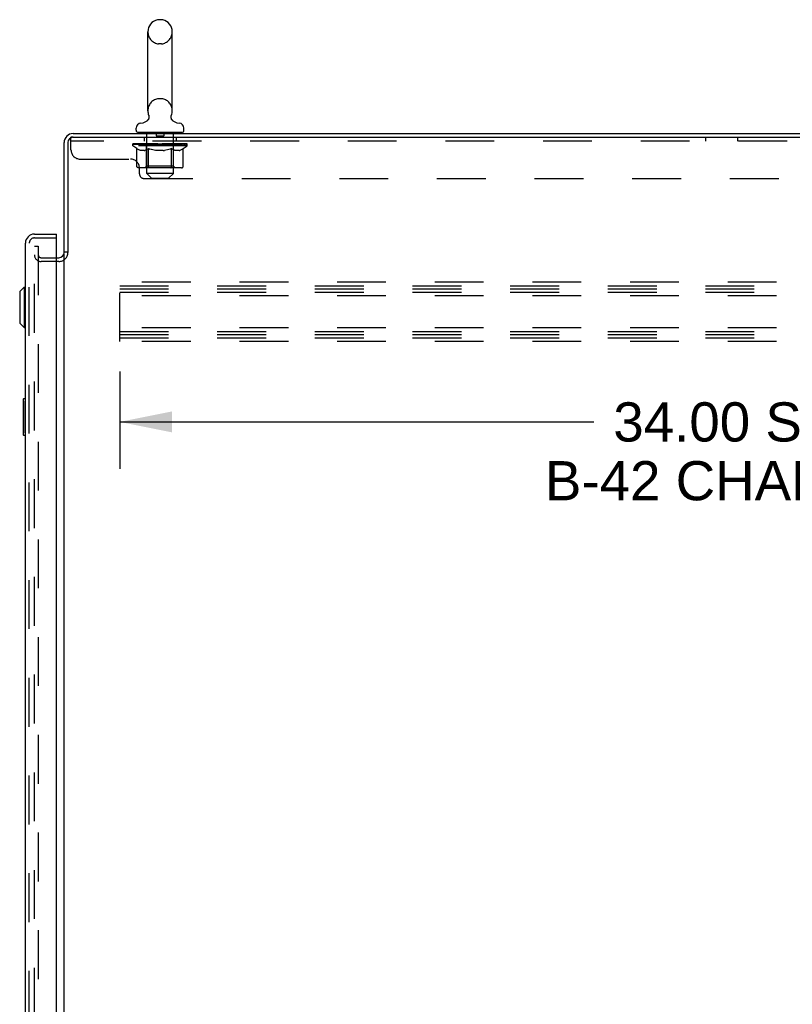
# Model space of a CAD drawing. Header units: inches. Extents: x 0 to 243, y 0 to 157.
# Tile 12 of 16: x 131 to 152, y 77 to 104. Entities that reach past the tile are written whole.
import ezdxf

# ---------------------------------------------------------------- set-up
doc = ezdxf.new("R2010")
doc.units = ezdxf.units.IN
doc.header["$LTSCALE"] = 13.357143
doc.header["$MEASUREMENT"] = 0
doc.linetypes.add('HIDDEN', pattern=[0.2, 0.1, -0.1])
doc.layers.get('0').update_dxf_attribs({"linetype": 'CONTINUOUS'})
for name, color, linetype in [('DEFAULT_2', 8, 'HIDDEN'), ('DIMENSIONS', 7, 'CONTINUOUS'), ('DOOR_ASSEMBLY', 7, 'CONTINUOUS')]:
    doc.layers.add(name, color=color, linetype=linetype)
doc.styles.get("Standard").update_dxf_attribs({"font": 'arial.ttf'})
doc.dimstyles.new('DIMSTYLE_1', dxfattribs={"dimtxt": 1.071429, "dimasz": 1.428571, "dimexe": 0.09, "dimexo": 0.07, "dimgap": 0.0375, "dimtad": 0, "dimtih": 1, "dimtoh": 1, "dimzin": 4, "dimdsep": 46, "dimtxsty": 'Standard', "dimblk": '_FILLED', "dimblk1": '_FILLED', "dimblk2": '_FILLED', "dimcen": 0.09, "dimazin": 1, "dimtfac": 1, "dimtdec": 3, "dimtofl": 0, "dimtmove": 0, "dimatfit": 3, "dimldrblk": '_FILLED', "dimfxl": 0, "dimtolj": 1, "dimtzin": 4, "dimarcsym": 0})

# ---------------------------------------------------------------- blocks, each defined once
blk = doc.blocks.new('_FILLED')
at = {"color": 0, "linetype": 'ByBlock'}
blk.add_solid([(0, 0), (-1, 0.2), (-1, -0.2)], dxfattribs=at)
blk = doc.blocks.new('*D4')
at = {"layer": 'DIMENSIONS', "color": 2, "linetype": 'Continuous'}
for p, q in [((133.288, 93.923), (133.288, 91.26)), ((167.288, 93.923), (167.288, 91.26)), ((133.288, 92.546), (146.263, 92.546)), ((167.288, 92.546), (154.313, 92.546))]:
    blk.add_line(p, q, dxfattribs=at)
at = {"layer": 'DIMENSIONS', "color": 2, "linetype": 'Continuous', "xscale": 1.4285714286, "yscale": 1.4285714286, "zscale": 1.4285714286, "rotation": 180}
blk.add_blockref('_FILLED', (133.288, 92.546), dxfattribs=at)
at = {"layer": 'DIMENSIONS', "color": 2, "linetype": 'Continuous', "xscale": 1.4285714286, "yscale": 1.4285714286, "zscale": 1.4285714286}
blk.add_blockref('_FILLED', (167.288, 92.546), dxfattribs=at)
at = {"layer": 'DIMENSIONS', "color": 2, "linetype": 'Continuous', "insert": (150.288, 93.081), "char_height": 1.07143, "width": 10.71429, "attachment_point": 2, "line_spacing_factor": 0.9}
blk.add_mtext('34.00 S.S.\\PB-42 CHANNEL', dxfattribs=at)

msp = doc.modelspace()

# ---------------------------------------------------------------- linework, layer by layer
at = {"color": 7, "linetype": 'Continuous'}
for p, q in [((134.43, 103.543), (134.354, 103.543)), ((134.058, 101.053), (134.058, 103.213)), ((134.726, 101.053), (134.726, 103.213)), ((134.035, 100.775), (134.031, 100.772)), ((133.737, 100.521), (133.737, 100.576)), ((133.797, 100.461), (133.797, 100.431)), ((134.987, 100.461), (133.797, 100.461)), ((134.987, 100.461), (134.987, 100.431)), ((135.047, 100.521), (135.047, 100.576)), ((131.871, 97.19), (131.767, 97.19))]:
    msp.add_line(p, q, dxfattribs=at)
at = {"color": 3, "linetype": 'Continuous'}
for p, q in [((132.014, 100.431), (167.715, 100.431)), ((131.767, 97.177), (131.767, 100.184)), ((131.871, 100.184), (131.871, 97.179)), ((132.014, 100.327), (167.653, 100.327)), ((131.563, 97.035), (131.625, 97.035)), ((131.767, 17.723), (131.767, 97.138))]:
    msp.add_line(p, q, dxfattribs=at)
at = {"color": 7, "linetype": 'Continuous'}
for points in [[(134.079, 100.935), (134.081, 100.931), (134.082, 100.926), (134.084, 100.921), (134.085, 100.916), (134.086, 100.911), (134.087, 100.906), (134.087, 100.901), (134.088, 100.896), (134.088, 100.891), (134.088, 100.886), (134.088, 100.881), (134.088, 100.876), (134.087, 100.871), (134.087, 100.866), (134.086, 100.861), (134.085, 100.856), (134.084, 100.851), (134.082, 100.846), (134.081, 100.841), (134.079, 100.836), (134.077, 100.831), (134.075, 100.827), (134.073, 100.822), (134.071, 100.818), (134.068, 100.813), (134.065, 100.809), (134.062, 100.805), (134.059, 100.801), (134.056, 100.797), (134.053, 100.793), (134.05, 100.789), (134.046, 100.785), (134.042, 100.782), (134.038, 100.779), (134.035, 100.775)], [(134.753, 100.772), (134.75, 100.775), (134.746, 100.779), (134.742, 100.782), (134.738, 100.785), (134.734, 100.789), (134.731, 100.793), (134.728, 100.797), (134.725, 100.801), (134.722, 100.805), (134.719, 100.809), (134.716, 100.813), (134.713, 100.818), (134.711, 100.822), (134.709, 100.827), (134.707, 100.831), (134.705, 100.836), (134.703, 100.841), (134.702, 100.846), (134.7, 100.851), (134.699, 100.856), (134.698, 100.861), (134.697, 100.866), (134.697, 100.871), (134.696, 100.876), (134.696, 100.881), (134.696, 100.886), (134.696, 100.891), (134.696, 100.896), (134.697, 100.901), (134.697, 100.906), (134.698, 100.911), (134.699, 100.916), (134.7, 100.921), (134.702, 100.926), (134.703, 100.931), (134.705, 100.935)]]:
    msp.add_lwpolyline(points, dxfattribs=at)
for centre, radius, start, end in [((134.392, 103.213), 0.334, 102.4284, 180), ((134.354, 103.386), 0.157, 90, 102.4284), ((134.43, 103.386), 0.157, 77.5716, 90), ((134.392, 103.213), 0.334, 0, 77.5716), ((134.392, 101.053), 0.334, 180, 200.613), ((134.392, 101.053), 0.334, 339.387, 360), ((133.877, 100.576), 0.14, 92.9727, 180), ((133.854, 101.015), 0.3, 272.9727, 320.1819), ((134.93, 101.015), 0.3, 219.818, 267.0273), ((134.907, 100.576), 0.14, 0, 87.0273), ((133.797, 100.521), 0.06, 180, 270), ((134.987, 100.521), 0.06, 270, 360)]:
    msp.add_arc(centre, radius, start, end, dxfattribs=at)
at = {"color": 3, "linetype": 'Continuous'}
for centre, radius, start, end in [((132.014, 100.184), 0.246, 90, 180), ((132.014, 100.184), 0.143, 90, 180), ((131.625, 97.177), 0.142, 270, 360)]:
    msp.add_arc(centre, radius, start, end, dxfattribs=at)
at = {"layer": 'DEFAULT_2', "color": 8, "linetype": 'HIDDEN'}
for p, q in [((134.43, 102.883), (134.354, 102.883)), ((134.43, 101.383), (134.354, 101.383)), ((134.017, 100.461), (134.017, 100.431)), ((134.027, 99.341), (134.027, 100.431)), ((134.287, 100.451), (134.287, 100.371)), ((134.497, 100.451), (134.497, 100.371)), ((134.757, 99.341), (134.757, 100.431)), ((134.767, 100.461), (134.767, 100.431)), ((131.955, 99.982), (131.955, 100.327)), ((132.014, 100.327), (131.955, 100.327)), ((167.58, 100.223), (131.955, 100.223)), ((133.65, 100.139), (133.65, 100.144)), ((133.79, 100.143), (133.65, 100.144)), ((133.66, 100.139), (133.66, 100.147)), ((133.693, 100.139), (133.693, 100.147)), ((133.748, 100.139), (133.748, 100.147)), ((133.79, 100.139), (133.79, 100.143)), ((133.822, 100.139), (133.822, 100.147)), ((133.914, 100.139), (133.914, 100.147)), ((133.954, 100.135), (133.954, 100.144)), ((133.955, 100.327), (133.955, 100.223)), ((134.02, 100.139), (134.02, 100.147)), ((134.041, 100.135), (134.041, 100.145)), ((134.138, 100.139), (134.138, 100.147)), ((134.145, 100.135), (134.145, 100.146)), ((134.257, 100.139), (134.392, 100.147)), ((134.263, 100.139), (134.263, 100.147)), ((134.264, 100.147), (134.263, 100.147)), ((134.264, 100.139), (134.264, 100.147)), ((134.487, 100.361), (134.297, 100.361)), ((134.392, 100.139), (134.392, 100.147)), ((134.392, 100.147), (134.527, 100.139)), ((134.52, 100.139), (134.52, 100.147)), ((134.52, 100.147), (134.521, 100.147)), ((134.521, 100.139), (134.521, 100.147)), ((134.639, 100.135), (134.639, 100.146)), ((134.646, 100.139), (134.646, 100.147)), ((134.743, 100.135), (134.743, 100.145)), ((134.764, 100.139), (134.764, 100.147)), ((134.83, 100.327), (134.83, 100.223)), ((134.83, 100.135), (134.83, 100.144)), ((134.87, 100.139), (134.87, 100.147)), ((134.962, 100.139), (134.962, 100.147)), ((135.036, 100.139), (135.036, 100.147)), ((135.091, 100.139), (135.091, 100.147)), ((135.124, 100.139), (135.124, 100.147)), ((135.136, 100.092), (135.136, 100.147)), ((149.33, 100.223), (149.33, 100.327)), ((150.205, 100.223), (150.205, 100.327)), ((133.649, 100.092), (133.649, 100.139)), ((133.649, 100.139), (134.005, 100.139)), ((133.756, 100.017), (133.649, 100.092)), ((135.136, 100.092), (133.649, 100.092)), ((133.67, 100.135), (133.67, 100.139)), ((133.67, 100.135), (135.114, 100.135)), ((133.681, 100.135), (133.681, 100.139)), ((133.682, 100.135), (133.682, 100.139)), ((133.713, 100.135), (133.713, 100.139)), ((133.715, 100.135), (133.715, 100.139)), ((133.756, 99.537), (133.756, 100.017)), ((133.756, 100.017), (133.776, 100.003)), ((133.765, 100.135), (133.765, 100.139)), ((133.769, 100.135), (133.769, 100.139)), ((133.796, 99.992), (133.776, 100.003)), ((133.815, 99.982), (133.796, 99.992)), ((133.835, 99.973), (133.815, 99.982)), ((133.824, 100.135), (133.824, 100.139)), ((133.824, 100.135), (133.824, 100.139)), ((133.828, 100.135), (133.828, 100.139)), ((133.854, 99.967), (133.834, 99.973)), ((133.837, 100.135), (133.837, 100.139)), ((133.837, 100.135), (133.837, 100.139)), ((133.841, 100.135), (133.841, 100.139)), ((133.845, 100.135), (133.845, 100.14)), ((133.848, 100.135), (133.848, 100.139)), ((133.872, 99.962), (133.853, 99.967)), ((133.868, 100.135), (133.868, 100.139)), ((133.958, 99.962), (133.872, 99.962)), ((133.886, 100.135), (133.886, 100.139)), ((133.888, 100.135), (133.888, 100.142)), ((133.914, 100.135), (133.914, 100.139)), ((133.926, 100.135), (133.926, 100.139)), ((133.931, 100.135), (133.931, 100.139)), ((133.939, 100.135), (133.939, 100.139)), ((133.958, 99.962), (133.977, 99.967)), ((133.975, 100.135), (133.975, 100.139)), ((133.996, 99.973), (133.977, 99.967)), ((133.978, 100.135), (133.978, 100.139)), ((134.015, 99.982), (133.996, 99.973)), ((134.005, 100.135), (134.005, 100.139)), ((134.035, 99.992), (134.015, 99.982)), ((134.083, 100.139), (134.018, 100.139)), ((134.026, 99.54), (134.026, 100.089)), ((134.028, 100.135), (134.028, 100.139)), ((134.034, 100.135), (134.034, 100.139)), ((134.054, 100.003), (134.034, 99.992)), ((134.048, 100.135), (134.048, 100.139)), ((134.074, 100.017), (134.054, 100.003)), ((134.06, 100.135), (134.06, 100.139)), ((134.074, 99.537), (134.074, 100.017)), ((134.074, 100.017), (134.114, 100.003)), ((134.083, 100.135), (134.083, 100.139)), ((134.171, 100.139), (134.109, 100.139)), ((134.154, 99.992), (134.114, 100.003)), ((134.132, 100.135), (134.132, 100.139)), ((134.142, 100.135), (134.142, 100.139)), ((134.148, 100.135), (134.148, 100.139)), ((134.192, 99.982), (134.153, 99.992)), ((134.158, 100.135), (134.158, 100.139)), ((134.171, 100.135), (134.171, 100.139)), ((134.231, 99.973), (134.192, 99.982)), ((134.266, 100.139), (134.208, 100.139)), ((134.224, 100.135), (134.224, 100.139)), ((134.269, 99.967), (134.23, 99.973)), ((134.263, 100.135), (134.263, 100.139)), ((134.266, 100.135), (134.266, 100.139)), ((134.306, 99.962), (134.268, 99.967)), ((134.269, 100.135), (134.269, 100.139)), ((134.27, 100.135), (134.27, 100.139)), ((134.478, 99.962), (134.306, 99.962)), ((134.364, 100.139), (134.313, 100.139)), ((134.321, 100.135), (134.321, 100.139)), ((134.364, 100.135), (134.364, 100.139)), ((134.389, 100.139), (134.389, 100.139)), ((134.389, 100.135), (134.389, 100.139)), ((134.389, 100.135), (134.389, 100.139)), ((134.395, 100.135), (134.395, 100.139)), ((134.395, 100.135), (134.395, 100.139)), ((134.395, 100.139), (134.395, 100.139)), ((134.42, 100.135), (134.42, 100.139)), ((134.42, 100.139), (134.471, 100.139)), ((134.463, 100.135), (134.463, 100.139)), ((134.478, 99.962), (134.516, 99.967)), ((134.514, 100.135), (134.514, 100.139)), ((134.515, 100.135), (134.515, 100.139)), ((134.554, 99.973), (134.515, 99.967)), ((134.518, 100.135), (134.518, 100.139)), ((134.518, 100.139), (134.576, 100.139)), ((134.521, 100.135), (134.521, 100.139)), ((134.592, 99.982), (134.553, 99.973)), ((134.56, 100.135), (134.56, 100.139)), ((134.631, 99.992), (134.592, 99.982)), ((134.613, 100.135), (134.613, 100.139)), ((134.613, 100.139), (134.675, 100.139)), ((134.626, 100.135), (134.626, 100.139)), ((134.67, 100.003), (134.63, 99.992)), ((134.636, 100.135), (134.636, 100.139)), ((134.642, 100.135), (134.642, 100.139)), ((134.652, 100.135), (134.652, 100.139)), ((134.71, 100.017), (134.67, 100.003)), ((134.701, 100.135), (134.701, 100.139)), ((134.701, 100.139), (134.766, 100.139)), ((134.71, 99.537), (134.71, 100.017)), ((134.71, 100.017), (134.73, 100.003)), ((134.724, 100.135), (134.724, 100.139)), ((134.75, 99.992), (134.73, 100.003)), ((134.736, 100.135), (134.736, 100.139)), ((134.769, 99.982), (134.749, 99.992)), ((134.75, 100.135), (134.75, 100.139)), ((134.756, 100.135), (134.756, 100.139)), ((134.758, 99.54), (134.758, 100.089)), ((134.769, 99.982), (134.788, 99.973)), ((134.779, 100.135), (134.779, 100.139)), ((134.779, 100.139), (135.008, 100.139)), ((134.806, 100.135), (134.806, 100.139)), ((134.826, 99.962), (134.807, 99.967)), ((134.809, 100.135), (134.809, 100.139)), ((134.912, 99.962), (134.826, 99.962)), ((134.845, 100.135), (134.845, 100.139)), ((134.853, 100.135), (134.853, 100.139)), ((134.858, 100.135), (134.858, 100.139)), ((134.87, 100.135), (134.87, 100.139)), ((134.896, 100.135), (134.896, 100.142)), ((134.898, 100.135), (134.898, 100.139)), ((134.912, 99.962), (134.931, 99.967)), ((134.916, 100.135), (134.916, 100.139)), ((134.95, 99.973), (134.93, 99.967)), ((134.936, 100.135), (134.936, 100.139)), ((134.939, 100.135), (134.939, 100.14)), ((134.943, 100.135), (134.943, 100.139)), ((134.947, 100.135), (134.947, 100.139)), ((134.947, 100.135), (134.947, 100.139)), ((134.969, 99.982), (134.949, 99.973)), ((134.956, 100.135), (134.956, 100.139)), ((134.96, 100.135), (134.96, 100.139)), ((134.96, 100.135), (134.96, 100.139)), ((134.988, 99.992), (134.969, 99.982)), ((135.008, 100.003), (134.988, 99.992)), ((135.028, 100.017), (135.008, 100.003)), ((135.015, 100.135), (135.015, 100.139)), ((135.019, 100.135), (135.019, 100.139)), ((135.028, 100.017), (135.136, 100.092)), ((135.028, 99.537), (135.028, 100.017)), ((135.069, 100.135), (135.069, 100.139)), ((135.071, 100.135), (135.071, 100.139)), ((135.102, 100.135), (135.102, 100.139)), ((135.103, 100.135), (135.103, 100.139)), ((135.114, 100.135), (135.114, 100.139)), ((132.205, 99.732), (133.58, 99.732)), ((134.978, 99.494), (133.806, 99.494)), ((133.83, 99.327), (133.83, 99.482)), ((134.026, 99.54), (133.979, 99.494)), ((134.758, 99.54), (134.026, 99.54)), ((134.157, 99.211), (134.027, 99.341)), ((134.757, 99.341), (134.027, 99.341)), ((134.627, 99.211), (134.757, 99.341)), ((134.685, 99.494), (134.688, 99.494)), ((134.694, 99.496), (134.697, 99.499)), ((134.697, 99.499), (134.699, 99.502)), ((134.758, 99.54), (134.805, 99.494)), ((133.955, 99.202), (165.58, 99.202)), ((134.157, 99.211), (134.627, 99.211)), ((130.955, 17.514), (130.955, 97.347)), ((130.955, 97.347), (131.059, 97.347)), ((131.059, 97.347), (131.059, 17.514)), ((131.141, 97.035), (131.563, 97.035)), ((131.625, 96.931), (131.141, 96.931)), ((133.288, 94.743), (133.288, 96.368)), ((167.288, 96.368), (133.288, 96.368)), ((133.288, 96.264), (167.288, 96.264)), ((133.288, 96.181), (167.288, 96.181)), ((133.288, 96.097), (167.288, 96.097)), ((167.288, 95.993), (133.288, 95.993)), ((167.288, 95.118), (133.288, 95.118)), ((133.288, 95.014), (167.288, 95.014)), ((133.288, 94.931), (167.288, 94.931)), ((133.288, 94.847), (167.288, 94.847)), ((167.288, 94.743), (133.288, 94.743))]:
    msp.add_line(p, q, dxfattribs=at)
for points in [[(134.807, 99.967), (134.788, 99.973), (134.769, 99.982)], [(133.806, 99.494), (133.8, 99.494), (133.794, 99.495), (133.789, 99.496), (133.783, 99.499), (133.777, 99.502), (133.772, 99.505), (133.768, 99.509), (133.764, 99.514), (133.761, 99.519), (133.758, 99.525), (133.757, 99.531), (133.756, 99.537)], [(134.099, 99.494), (134.096, 99.494), (134.093, 99.495), (134.09, 99.496), (134.087, 99.499), (134.085, 99.502), (134.082, 99.505), (134.08, 99.509), (134.078, 99.514), (134.076, 99.519), (134.075, 99.525), (134.074, 99.531), (134.074, 99.537)], [(134.688, 99.494), (134.691, 99.495), (134.694, 99.496)], [(134.699, 99.502), (134.702, 99.505), (134.704, 99.509), (134.706, 99.514), (134.708, 99.519)], [(134.702, 99.505), (134.704, 99.509), (134.706, 99.514)], [(134.708, 99.519), (134.709, 99.525), (134.71, 99.531), (134.71, 99.537)], [(134.709, 99.525), (134.71, 99.531), (134.71, 99.537)], [(134.978, 99.494), (134.984, 99.494), (134.99, 99.495), (134.995, 99.496), (135.001, 99.499), (135.007, 99.502), (135.012, 99.505), (135.016, 99.509), (135.02, 99.514), (135.023, 99.519), (135.026, 99.525), (135.027, 99.531), (135.028, 99.537)]]:
    msp.add_lwpolyline(points, dxfattribs=at)
for centre, radius, start, end in [((134.392, 103.213), 0.334, 180, 257.5716), ((134.392, 103.213), 0.334, 282.4284, 360), ((134.354, 103.04), 0.157, 257.5716, 270), ((134.43, 103.04), 0.157, 270, 282.4284), ((134.392, 101.053), 0.334, 102.4284, 180), ((134.354, 101.226), 0.157, 90, 102.4284), ((134.43, 101.226), 0.157, 77.5716, 90), ((134.392, 101.053), 0.334, 0, 77.5716), ((133.997, 100.431), 0.03, 0, 90), ((134.277, 100.451), 0.01, 0, 90), ((134.507, 100.451), 0.01, 90, 180), ((134.787, 100.431), 0.03, 90, 180), ((134.297, 100.371), 0.01, 180, 270), ((134.487, 100.371), 0.01, 270, 360), ((132.205, 99.982), 0.25, 180, 270), ((133.979, 100.089), 0.0466, 0, 90), ((134.805, 100.089), 0.0466, 90, 180), ((133.58, 99.482), 0.25, 0, 90), ((133.955, 99.327), 0.125, 180, 270), ((131.141, 97.117), 0.186, 180, 270), ((131.141, 97.117), 0.0823, 180, 270), ((131.625, 97.177), 0.246, 270, 360)]:
    msp.add_arc(centre, radius, start, end, dxfattribs=at)
for centre, major_axis, ratio, start_param, end_param in [((134.392, 100.147), (0.743, 0.008), 0.059247, 9.249624, 9.431866), ((134.392, 100.147), (0.744, 0), 0.060167, -3.084065, -2.96706), ((134.392, 100.147), (0.743, 0.015), 0.056515, 2.79136, 2.965893), ((133.677, 100.133), (0.232, -0.002), 0.059247, 0.601702, 1.645657), ((133.597, 100.133), (0.232, 0.002), 0.059247, 0.251393, 1.295349), ((134.392, 100.147), (0.743, -0.008), 0.059247, -2.966439, -2.791906), ((134.392, 100.147), (0.743, 0.022), 0.052059, 2.616423, 2.790956), ((133.75, 100.133), (0.232, -0.005), 0.056515, 0.77678, 1.820736), ((133.593, 100.133), (0.232, 0.005), 0.056515, 0.076315, 1.120271), ((134.392, 100.147), (0.743, -0.015), 0.056515, -2.79136, -2.616827), ((134.392, 100.147), (0.743, 0.029), 0.046022, 2.441677, 2.61621), ((133.843, 100.133), (0.232, -0.007), 0.052059, 0.951717, 1.995673), ((133.613, 100.133), (0.232, 0.007), 0.052059, -0.098622, 0.945334), ((134.392, 100.147), (0.743, -0.022), 0.052059, -2.616423, -2.441891), ((133.625, 100.133), (0.232, 0), 0.060167, 0.426548, 0.780915), ((134.392, 100.147), (0.743, 0.034), 0.038593, 2.267147, 2.44168), ((133.953, 100.133), (0.232, -0.009), 0.046022, 1.126463, 2.170419), ((134.392, 100.147), (0.743, -0.029), 0.046022, -2.441677, -2.267144), ((133.656, 100.133), (0.232, 0.009), 0.046022, -0.273368, 0.770588), ((134.392, 100.147), (0.743, 0.039), 0.030002, 2.09283, 2.267363), ((134.076, 100.133), (0.232, -0.011), 0.038593, 1.300994, 2.344949), ((134.392, 100.147), (0.743, -0.034), 0.038593, -2.267147, -2.092614), ((133.722, 100.133), (0.232, 0.011), 0.038593, -0.447899, 0.596057), ((133.809, 100.133), (0.232, 0.012), 0.030002, -0.622215, 0.421741), ((134.392, 100.147), (0.743, 0.042), 0.020513, 1.918702, 2.093235), ((134.208, 100.133), (0.232, -0.012), 0.030002, 1.47531, 2.519266), ((134.392, 100.147), (0.743, -0.039), 0.030002, -2.09283, -1.918297), ((133.913, 100.133), (0.232, 0.013), 0.020513, -0.796343, 0.247613), ((134.392, 100.147), (0.743, 0.044), 0.010411, 1.744712, 1.919245), ((134.347, 100.133), (0.232, -0.013), 0.020513, 1.649438, 2.693394), ((134.392, 100.147), (0.743, -0.042), 0.020513, -1.918702, -1.744169), ((134.032, 100.133), (0.232, 0.014), 0.010411, -0.970333, -0.000837), ((134.486, 100.133), (0.232, -0.014), 0.010411, 1.823428, 2.867384), ((134.392, 100.147), (0.743, -0.044), 0.010411, -1.744712, -1.570179), ((134.298, 100.133), (0.232, 0.014), 0.010411, 0.274209, 1.318165), ((134.392, 100.147), (0.743, 0.044), 0.010411, -1.571413, -1.39688), ((134.437, 100.133), (0.232, 0.013), 0.020513, 0.448199, 1.492154), ((134.752, 100.133), (0.232, -0.014), 0.010411, -3.140756, -2.17126), ((134.392, 100.147), (0.743, 0.042), 0.020513, -1.397424, -1.222891), ((134.392, 100.147), (0.743, -0.044), 0.010411, 1.222347, 1.39688), ((134.576, 100.133), (0.232, 0.012), 0.030002, 0.622327, 1.666283), ((134.871, 100.133), (0.232, -0.013), 0.020513, 2.89398, 3.937936), ((134.392, 100.147), (0.743, 0.039), 0.030002, -1.223295, -1.048762), ((134.392, 100.147), (0.743, -0.042), 0.020513, 1.048358, 1.222891), ((134.708, 100.133), (0.232, 0.011), 0.038593, 0.796643, 1.840599), ((134.975, 100.133), (0.232, -0.012), 0.030002, 2.719852, 3.763807), ((134.831, 100.133), (0.232, 0.009), 0.046022, 0.971174, 2.01513), ((134.392, 100.147), (0.743, 0.034), 0.038593, -1.048979, -0.874446), ((134.392, 100.147), (0.743, -0.039), 0.030002, 0.874229, 1.048762), ((134.941, 100.133), (0.232, 0.007), 0.052059, 1.14592, 2.189876), ((135.062, 100.133), (0.232, -0.011), 0.038593, 2.545535, 3.589491), ((135.034, 100.133), (0.232, 0.005), 0.056515, 1.320857, 2.364813), ((134.392, 100.147), (0.743, 0.029), 0.046022, -0.874448, -0.699915), ((134.392, 100.147), (0.743, -0.034), 0.038593, 0.699913, 0.874446), ((135.128, 100.133), (0.232, -0.009), 0.046022, 2.371005, 3.41496), ((135.107, 100.133), (0.232, 0.002), 0.059247, 1.495935, 2.539891), ((135.171, 100.133), (0.232, -0.007), 0.052059, 2.196258, 3.240214), ((135.159, 100.133), (0.232, 0), 0.060167, 1.671089, 2.715045), ((135.191, 100.133), (0.232, -0.005), 0.056515, 2.021322, 3.065278), ((134.392, 100.147), (0.743, 0.022), 0.052059, -0.699702, -0.525169), ((134.392, 100.147), (0.743, -0.029), 0.046022, 0.525382, 0.699915), ((135.187, 100.133), (0.232, -0.002), 0.059247, 1.846243, 2.890199), ((134.392, 100.147), (0.743, 0.015), 0.056515, -0.524765, -0.350233), ((134.392, 100.147), (0.743, -0.022), 0.052059, 0.350636, 0.525169), ((134.392, 100.147), (0.743, 0.008), 0.059247, -0.349687, -0.175154), ((134.392, 100.147), (0.743, -0.015), 0.056515, 0.1757, 0.350233), ((134.392, 100.147), (0.744, 0), 0.060167, -0.174533, 0), ((134.392, 100.147), (0.743, -0.008), 0.059247, 0.000621, 0.175154), ((133.597, 100.125), (0.232, 0.005), 0.056515, 1.199244, 1.294804), ((133.677, 100.125), (0.232, 0), 0.060167, 1.549477, 1.645036), ((133.681, 100.128), (0.192, 0.002), 0.059247, 1.051627, 1.625044), ((133.625, 100.125), (0.232, 0.002), 0.059247, 1.16236, 1.374323), ((133.658, 100.128), (0.192, 0.004), 0.056515, 0.876548, 1.449966), ((133.726, 100.128), (0.192, 0), 0.060167, 1.226781, 1.800198), ((133.593, 100.125), (0.232, 0.007), 0.052059, 1.024308, 1.119867), ((133.75, 100.125), (0.232, -0.002), 0.059247, 1.724631, 1.82019), ((133.657, 100.128), (0.192, 0.006), 0.052059, 0.701611, 1.275029), ((133.791, 100.128), (0.192, -0.002), 0.059247, 1.401935, 1.975352), ((133.613, 100.125), (0.232, 0.009), 0.046022, 0.849561, 0.945121), ((133.843, 100.125), (0.232, -0.005), 0.056515, 1.899709, 1.995269), ((133.679, 100.128), (0.192, 0.007), 0.046022, 0.526865, 1.100283), ((133.874, 100.128), (0.192, -0.004), 0.056515, 1.577013, 2.150431), ((133.656, 100.125), (0.232, 0.011), 0.038593, 0.675031, 0.77059), ((133.953, 100.125), (0.232, -0.007), 0.052059, 2.074646, 2.170205), ((133.722, 100.128), (0.192, 0.009), 0.038593, 0.352335, 0.925752), ((133.973, 100.128), (0.192, -0.006), 0.052059, 1.75195, 2.325367), ((133.722, 100.125), (0.232, 0.012), 0.030002, 0.500714, 0.596274), ((134.076, 100.125), (0.232, -0.009), 0.046022, 2.249392, 2.344952), ((133.785, 100.128), (0.192, 0.01), 0.030002, 0.178018, 0.751436), ((134.084, 100.128), (0.192, -0.007), 0.046022, 1.926696, 2.500114), ((133.809, 100.125), (0.232, 0.013), 0.020513, 0.326586, 0.422146), ((134.208, 100.125), (0.232, -0.011), 0.038593, 2.423923, 2.519482), ((133.867, 100.128), (0.192, 0.011), 0.020513, 0.00389, 0.577307), ((134.206, 100.128), (0.192, -0.009), 0.038593, 2.101227, 2.674644), ((133.913, 100.125), (0.232, 0.014), 0.010411, 0.152596, 0.248156), ((134.347, 100.125), (0.232, -0.012), 0.030002, 2.598239, 2.693799), ((133.965, 100.128), (0.192, 0.011), 0.010411, 6.113086, 6.686503), ((134.332, 100.128), (0.192, -0.01), 0.030002, 2.275543, 2.848961), ((134.486, 100.125), (0.232, -0.013), 0.020513, 2.772368, 2.867927), ((134.461, 100.128), (0.192, -0.011), 0.020513, 2.449671, 3.023089), ((134.197, 100.128), (0.192, 0.011), 0.010411, -0.000452, 0.517932), ((134.161, 100.125), (0.232, 0.014), 0.010411, 0.099676, 0.195236), ((134.623, 100.125), (0.232, -0.014), 0.010411, 2.946357, 3.041917), ((134.587, 100.128), (0.192, -0.011), 0.010411, 2.623661, 3.142044), ((134.323, 100.128), (0.192, 0.011), 0.020513, 0.118504, 0.691921), ((134.298, 100.125), (0.232, 0.013), 0.020513, 0.273666, 0.369225), ((134.452, 100.128), (0.192, 0.01), 0.030002, 0.292632, 0.86605), ((134.819, 100.128), (0.192, -0.011), 0.010411, 2.738275, 3.311692), ((134.437, 100.125), (0.232, 0.012), 0.030002, 0.447794, 0.543354), ((134.871, 100.125), (0.232, -0.014), 0.010411, 2.893437, 2.988996), ((134.578, 100.128), (0.192, 0.009), 0.038593, 0.466948, 1.040366), ((134.917, 100.128), (0.192, -0.011), 0.020513, 2.564285, 3.137703), ((134.576, 100.125), (0.232, 0.011), 0.038593, 0.62211, 0.71767), ((134.975, 100.125), (0.232, -0.013), 0.020513, 2.719447, 2.815007), ((134.7, 100.128), (0.192, 0.007), 0.046022, 0.641479, 1.214897), ((134.999, 100.128), (0.192, -0.01), 0.030002, 2.390157, 2.963574), ((134.811, 100.128), (0.192, 0.006), 0.052059, 0.816225, 1.389643), ((134.708, 100.125), (0.232, 0.009), 0.046022, 0.796641, 0.892201), ((135.062, 100.125), (0.232, -0.012), 0.030002, 2.545319, 2.640878), ((135.062, 100.128), (0.192, -0.009), 0.038593, 2.21584, 2.789258), ((134.91, 100.128), (0.192, 0.004), 0.056515, 0.991162, 1.564579), ((135.105, 100.128), (0.192, -0.007), 0.046022, 2.04131, 2.614727), ((134.831, 100.125), (0.232, 0.007), 0.052059, 0.971387, 1.066947), ((135.128, 100.125), (0.232, -0.011), 0.038593, 2.371002, 2.466562), ((134.993, 100.128), (0.192, 0.002), 0.059247, 1.16624, 1.739658), ((135.127, 100.128), (0.192, -0.006), 0.052059, 1.866564, 2.439981), ((135.058, 100.128), (0.192, 0), 0.060167, 1.341394, 1.914812), ((135.126, 100.128), (0.192, -0.004), 0.056515, 1.691627, 2.265045), ((135.103, 100.128), (0.192, -0.002), 0.059247, 1.516549, 2.089966), ((134.941, 100.125), (0.232, 0.005), 0.056515, 1.146324, 1.241883), ((135.171, 100.125), (0.232, -0.009), 0.046022, 2.196472, 2.292031), ((135.034, 100.125), (0.232, 0.002), 0.059247, 1.321402, 1.416962), ((135.191, 100.125), (0.232, -0.007), 0.052059, 2.021726, 2.117285), ((135.107, 100.125), (0.232, 0), 0.060167, 1.496556, 1.592116), ((135.187, 100.125), (0.232, -0.005), 0.056515, 1.846789, 1.942348), ((135.159, 100.125), (0.232, -0.002), 0.059247, 1.67171, 1.76727)]:
    msp.add_ellipse(centre, major_axis=major_axis, ratio=ratio, start_param=start_param, end_param=end_param, dxfattribs=at)
at = {"layer": 'DOOR_ASSEMBLY', "color": 3, "linetype": 'Continuous'}
for p, q in [((130.956, 97.681), (131.563, 97.681)), ((131.563, 17.305), (131.563, 97.557)), ((130.709, 17.427), (130.709, 97.434))]:
    msp.add_line(p, q, dxfattribs=at)
at = {"layer": 'DOOR_ASSEMBLY', "color": 8, "linetype": 'HIDDEN'}
for p, q in [((130.956, 97.577), (131.543, 97.577)), ((130.813, 17.427), (130.813, 97.434))]:
    msp.add_line(p, q, dxfattribs=at)
at = {"layer": 'DOOR_ASSEMBLY', "color": 7, "linetype": 'Continuous'}
for p, q in [((131.563, 97.577), (131.543, 97.577)), ((131.563, 97.577), (131.563, 97.681)), ((130.552, 96.113), (130.67, 96.231)), ((130.552, 96.113), (130.552, 95.247)), ((130.67, 96.231), (130.67, 95.129)), ((130.67, 96.231), (130.709, 96.231)), ((130.552, 95.247), (130.67, 95.129)), ((130.67, 95.129), (130.709, 95.129)), ((130.649, 93.166), (130.649, 92.196)), ((130.709, 93.181), (130.664, 93.181)), ((130.696, 93.081), (130.696, 92.281)), ((130.664, 92.181), (130.709, 92.181))]:
    msp.add_line(p, q, dxfattribs=at)
for points in [[(130.694, 93.117), (130.694, 93.111), (130.695, 93.105), (130.695, 93.099), (130.695, 93.093), (130.696, 93.087), (130.696, 93.081)], [(130.696, 92.281), (130.696, 92.274), (130.695, 92.268), (130.695, 92.262), (130.695, 92.256), (130.694, 92.25), (130.694, 92.245)]]:
    msp.add_lwpolyline(points, dxfattribs=at)
at = {"layer": 'DOOR_ASSEMBLY', "color": 3, "linetype": 'Continuous'}
for centre, radius, start, end in [((130.956, 97.434), 0.246, 90, 180), ((131.543, 97.557), 0.02, 0, 90)]:
    msp.add_arc(centre, radius, start, end, dxfattribs=at)
at = {"layer": 'DOOR_ASSEMBLY', "color": 8, "linetype": 'HIDDEN'}
msp.add_arc((130.956, 97.434), 0.142, 90, 180, dxfattribs=at)
at = {"layer": 'DOOR_ASSEMBLY', "color": 7, "linetype": 'Continuous'}
for centre, radius, start, end in [((130.873, 97.291), 0.26, 87.4134, 90), ((130.664, 93.166), 0.015, 90, 180), ((130.694, 93.166), 0.015, 0, 90), ((130.664, 92.196), 0.015, 180, 270), ((130.694, 92.196), 0.015, 270, 360)]:
    msp.add_arc(centre, radius, start, end, dxfattribs=at)

# ---------------------------------------------------------------- dimensions: what is measured, and where the dimension line sits
at = {"layer": 'DIMENSIONS', "color": 2, "linetype": 'Continuous'}
dim = msp.add_linear_dim(base=(167.288, 92.546), p1=(133.288, 93.993), p2=(167.288, 93.993), text='<> S.S.\\PB-42 CHANNEL', dimstyle='DIMSTYLE_1', dxfattribs=at)
dim.commit()
dim.dimension.update_dxf_attribs({"geometry": '*D4', "text_midpoint": (150.288, 91.742), "dimtype": 160})

doc.saveas('drawing.dxf')
